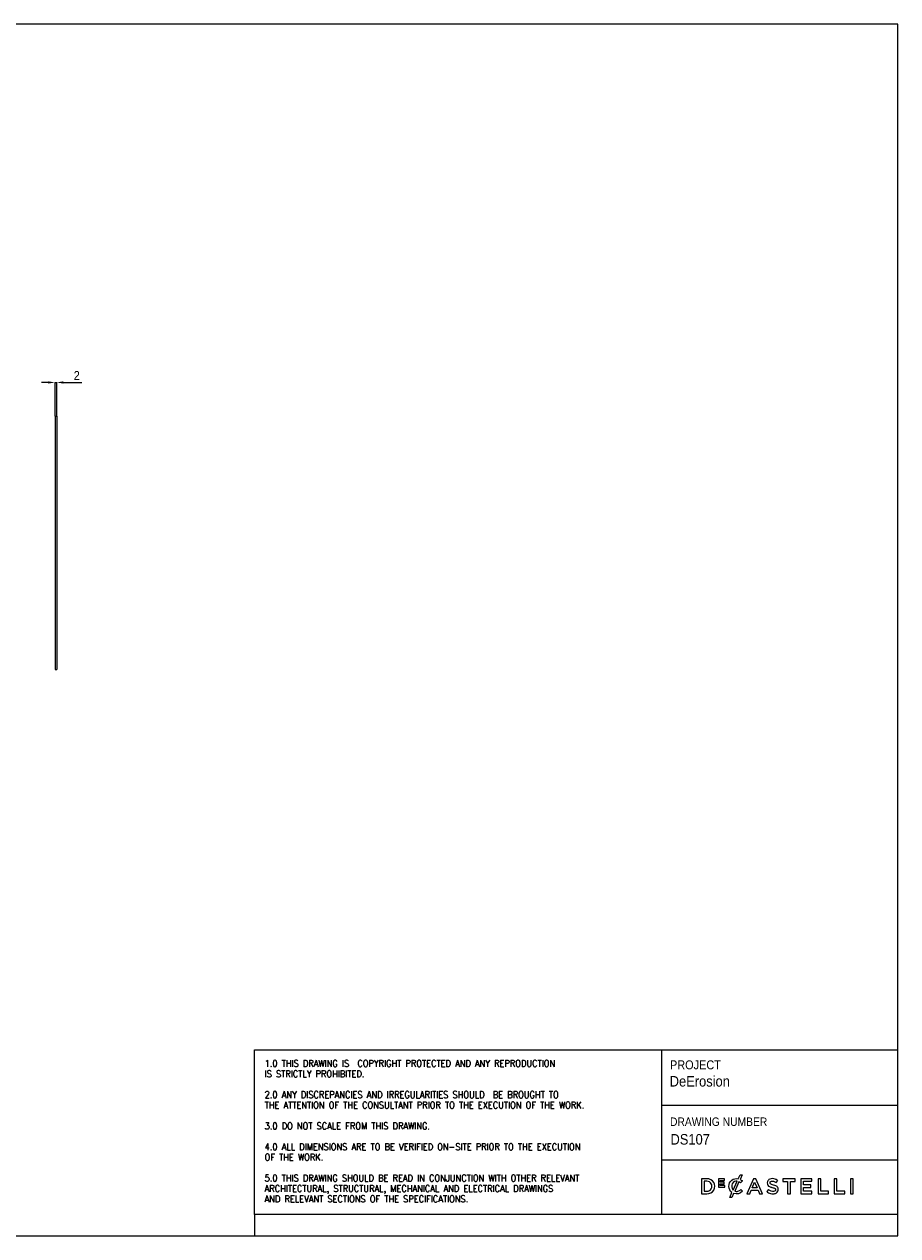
# Model space of a CAD drawing. Header units: millimetres. Extents: x 1 to 2051, y 16 to 1451.
# Tile 2 of 2: x 1016 to 2051, y 16 to 1451. Entities that reach past the tile are written whole.
import ezdxf

# ---------------------------------------------------------------- set-up
doc = ezdxf.new("R2010")
doc.units = ezdxf.units.MM
doc.header["$LTSCALE"] = 4
doc.header["$PDSIZE"] = -1
doc.linetypes.add('SLD-Solido', pattern=[0])
for name, color, linetype in [('NOTE', 3, 'SLD-Solido'), ('QUOTE', 1, 'SLD-Solido'), ('SCHIZZI', 9, 'Continuous')]:
    doc.layers.add(name, color=color, linetype=linetype)
doc.styles.add('SLDTEXTSTYLE0', font='Gothic.ttf', dxfattribs={"width": 0.913})
doc.styles.add('SLDTEXTSTYLE1', font='romans__.ttf', dxfattribs={"width": 0.893})
doc.dimstyles.new('SLDDIMSTYLE1', dxfattribs={"dimtxt": 10.583333, "dimasz": 8, "dimexe": 0, "dimexo": 0.0625, "dimgap": 2.645833, "dimtad": 1, "dimdec": 1, "dimrnd": 1e-09, "dimzin": 12, "dimdsep": 46, "dimtxsty": 'SLDTEXTSTYLE0', "dimsah": 1, "dimcen": 0.09, "dimadec": 0, "dimazin": 3, "dimtfac": 1, "dimtdec": 1, "dimtmove": 0, "dimatfit": 0, "dimfxl": 0, "dimfrac": 2, "dimtolj": 1, "dimtzin": 12, "dimarcsym": 0})

# ---------------------------------------------------------------- blocks, each defined once
blk = doc.blocks.new('_D_2')
at = {"layer": 'Defpoints', "color": 0}
for p in [(1054.4, 1026.4), (1052.4, 986.4), (1054.4, 986.4)]:
    blk.add_point(p, dxfattribs=at)
at = {"layer": 'QUOTE', "color": 0, "lineweight": -2}
for p, q in [((1044.4, 1026.4), (1036.4, 1026.4)), ((1052.4, 986.4), (1052.4, 1026.4)), ((1052.4, 1026.4), (1054.4, 1026.4)), ((1054.4, 986.4), (1054.4, 1026.4)), ((1062.4, 1026.4), (1084.2, 1026.4))]:
    blk.add_line(p, q, dxfattribs=at)
at = {"layer": 'QUOTE', "color": 0}
for points in [[(1044.4, 1027.7), (1044.4, 1025), (1052.4, 1026.4)], [(1062.4, 1027.7), (1062.4, 1025), (1054.4, 1026.4)]]:
    blk.add_solid(points, dxfattribs=at)
at = {"layer": 'QUOTE', "color": 0, "insert": (1078.2, 1039.9), "char_height": 10.58, "attachment_point": 2, "style": 'SLDTEXTSTYLE0'}
blk.add_mtext('\\A1;2', dxfattribs=at)

msp = doc.modelspace()

# ---------------------------------------------------------------- linework, layer by layer
for p, q in [((1052.43, 986.38), (1052.43, 686.38)), ((1052.43, 986.38), (1054.43, 986.38)), ((1054.43, 986.38), (1054.43, 686.38)), ((1052.43, 686.38), (1054.43, 686.38))]:
    msp.add_line(p, q)
at = {"layer": 'SCHIZZI', "color": 7}
for p, q in [((1770.8, 235.79), (1770.8, 40.67)), ((1770.8, 170.39), (2050.92, 170.39)), ((1770.8, 105.57), (2050.93, 105.57)), ((1850.79, 74.22), (1850.79, 74.25)), ((1866.82, 80.61), (1866.76, 80.67)), ((1866.89, 68.32), (1866.95, 68.38)), ((1288.71, 40.67), (1288.71, 15.67))]:
    msp.add_line(p, q, dxfattribs=at)
for points in [[(0.93, 15.67), (2050.93, 15.67), (2050.83, 1450.67), (0.93, 1450.67)], [(1845.18, 77.18), (1845.18, 79.1), (1840.57, 79.1), (1840.57, 81.08), (1845.81, 81.08), (1845.81, 82.99), (1838.44, 82.99), (1838.44, 73.22), (1845.88, 73.22), (1845.88, 75.13), (1840.57, 75.13), (1840.57, 77.18)], [(1879.9, 83.24), (1872.15, 65.5), (1875.48, 65.5), (1877.27, 69.71), (1885.4, 69.71), (1887.17, 65.5), (1890.6, 65.5), (1882.87, 83.18), (1882.85, 83.24)], [(1881.32, 79.27), (1884.21, 72.6), (1878.47, 72.6)], [(1920.43, 80.1), (1920.43, 65.5), (1923.69, 65.5), (1923.69, 80.1), (1929.22, 80.1), (1929.22, 83.11), (1914.9, 83.11), (1914.9, 80.1)], [(1948.01, 72.92), (1948.01, 75.84), (1939.26, 75.84), (1939.26, 80.2), (1949.13, 80.2), (1949.13, 83.11), (1936.02, 83.11), (1936.02, 65.5), (1949.25, 65.5), (1949.25, 68.41), (1939.26, 68.41), (1939.26, 72.92)], [(1956.45, 83.11), (1956.45, 65.5), (1968.86, 65.5), (1968.86, 68.46), (1959.69, 68.46), (1959.69, 83.11)], [(1975.61, 83.11), (1975.61, 65.5), (1988.02, 65.5), (1988.02, 68.46), (1978.85, 68.46), (1978.85, 83.11)], [(1994.94, 65.5), (1998.18, 65.5), (1998.18, 83.11), (1994.94, 83.11)]]:
    msp.add_lwpolyline(points, close=True, dxfattribs=at)
msp.add_lwpolyline([(2050.93, 40.67), (1288.71, 40.67), (1288.71, 235.79), (2050.92, 235.79)], dxfattribs=at)
for points in [[(1854.5, 66.82, -0.2366566), (1850.79, 74.22, -0.4912249), (1861.98, 83.14), (1864.1, 87.79), (1866.54, 87.79), (1864.11, 82.46, -0.086931), (1866.82, 80.61), (1864.74, 78.22, 0.0663381), (1862.8, 79.66), (1857.76, 68.59, 0.1655168), (1861.54, 68.4, 0.1312269), (1864.86, 70.49), (1866.95, 68.38, -0.3118527), (1856.48, 65.78), (1854.31, 61.03), (1851.87, 61.03)], [(1818.19, 83.11), (1818.19, 65.5), (1824.78, 65.5, 1.0555946), (1824.78, 83.11)], [(1824.78, 68.46, 1.0217676), (1824.78, 80.15), (1821.43, 80.15), (1821.43, 68.46)], [(1860.67, 80.36, 0.3275059), (1854.88, 77.37, 0.3064575), (1855.89, 69.86)], [(1896.6, 79.81, 0.1311188), (1896.47, 76.89, 0.1847876), (1897.88, 74.6, 0.0813504), (1899.87, 73.54, 0.0253736), (1901.4, 73.06, -0.009562), (1901.71, 72.97, 0.0143707), (1902.28, 72.84, -0.0350168), (1904.24, 72.28, -0.0561266), (1905.32, 71.78, -0.1416688), (1905.99, 71.07, -0.1598738), (1906.1, 69.76, -0.1633528), (1905.5, 68.81, -0.144581), (1903.77, 68.14, -0.1006576), (1900.97, 68.42, -0.1170031), (1897.63, 70.4), (1895.67, 68.08, 0.1231981), (1900.27, 65.6, 0.0728853), (1903.52, 65.27, 0.1248), (1907.02, 66.25, 0.1648919), (1908.96, 68.45, 0.1911522), (1908.95, 72.71, 0.1722296), (1906.59, 74.82, 0.058826), (1903.68, 75.8, -0.0294775), (1901.44, 76.44, -0.0881481), (1900.14, 77.12, -0.1640119), (1899.59, 78, -0.2055022), (1899.86, 79.52, -0.1823737), (1901.44, 80.43, -0.0938067), (1903.6, 80.36, -0.1104678), (1907, 78.69), (1908.75, 81.15, 0.0810841), (1905.61, 82.84, 0.0784937), (1902.36, 83.33, 0.1100768), (1899.19, 82.65, 0.2034911)]]:
    msp.add_lwpolyline(points, format="xyb", close=True, dxfattribs=at)

# ---------------------------------------------------------------- texts
at = {"layer": 'NOTE', "color": 7, "attachment_point": 1}
for s, insert, char_height, style in [('1.0 THIS DRAWING IS  COPYRIGHT PROTECTED AND ANY REPRODUCTION', (1300.77, 223.83), 8, 'SLDTEXTSTYLE1'), ('PROJECT', (1781.06, 223.42), 10.583, 'SLDTEXTSTYLE0'), ('IS STRICTLY PROHIBITED.', (1300.77, 211.48), 8, 'SLDTEXTSTYLE1'), ('DeErosion', (1780.73, 204.91), 12.5, 'SLDTEXTSTYLE0'), ('2.0 ANY DISCREPANCIES AND IRREGULARITIES SHOULD  BE BROUGHT TO ', (1300.77, 186.78), 8, 'SLDTEXTSTYLE1'), ('THE ATTENTION OF THE CONSULTANT PRIOR TO THE EXECUTION OF THE WORK.', (1300.77, 174.44), 8, 'SLDTEXTSTYLE1'), ('3.0 DO NOT SCALE FROM THIS DRAWING.', (1300.77, 149.74), 8, 'SLDTEXTSTYLE1'), ('DRAWING NUMBER', (1781.06, 155.77), 10, 'SLDTEXTSTYLE0'), (' DS107', (1777.41, 136.17), 12.5, 'SLDTEXTSTYLE0'), ('4.0 ALL DIMENSIONS ARE TO BE VERIFIED ON-SITE PRIOR TO THE EXECUTION ', (1300.77, 125.05), 8, 'SLDTEXTSTYLE1'), ('OF THE WORK.', (1300.77, 112.7), 8, 'SLDTEXTSTYLE1'), ('5.0 THIS DRAWING SHOULD BE READ IN CONJUNCTION WITH OTHER RELEVANT ', (1300.77, 88.01), 8, 'SLDTEXTSTYLE1'), ('ARCHITECTURAL, STRUCTURAL, MECHANICAL AND ELECTRICAL DRAWINGS ', (1300.77, 75.66), 8, 'SLDTEXTSTYLE1'), ('AND RELEVANT SECTIONS OF THE SPECIFICATIONS.', (1300.77, 63.31), 8, 'SLDTEXTSTYLE1')]:
    msp.add_mtext(s, dxfattribs=dict(at, insert=insert, char_height=char_height, style=style))

# ---------------------------------------------------------------- dimensions: what is measured, and where the dimension line sits
at = {"layer": 'QUOTE'}
dim = msp.add_linear_dim(base=(1054.43, 1026.38), p1=(1052.43, 986.38), p2=(1054.43, 986.38), dimstyle='SLDDIMSTYLE1', dxfattribs=at)
dim.commit()
dim.dimension.update_dxf_attribs({"geometry": '_D_2', "text_midpoint": (1078.24, 1026.38), "dimtype": 160})

doc.saveas('drawing.dxf')
